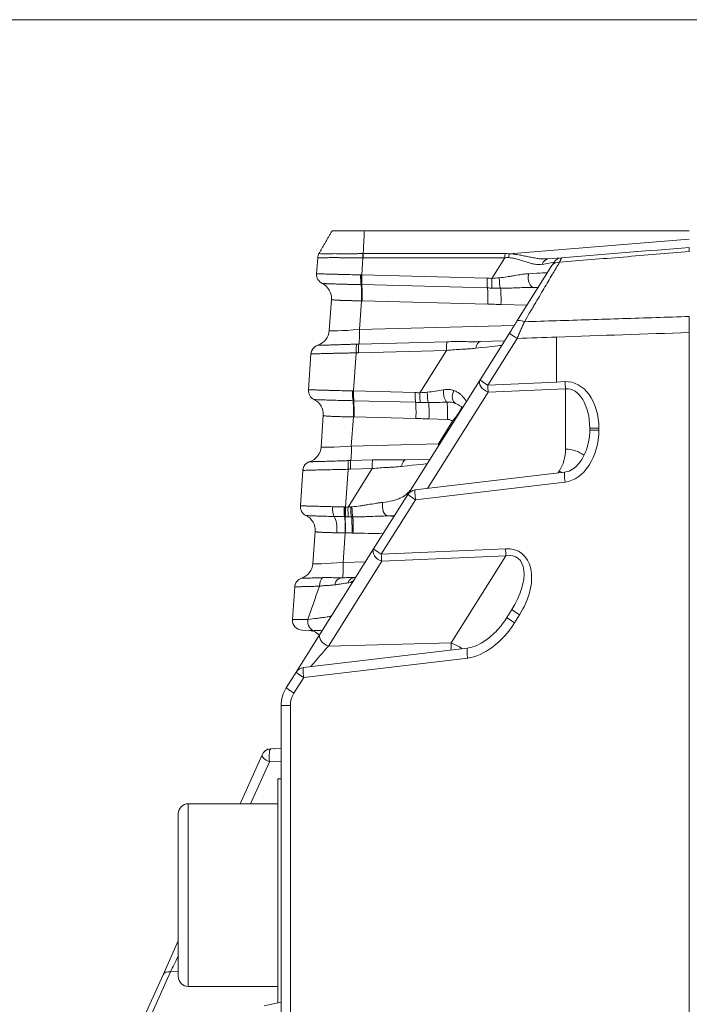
# Model space of a CAD drawing. Header units: millimetres. Extents: x 4 to 836, y 5 to 589.
# Tile 86 of 153: x 511 to 531, y 523 to 553. Entities that reach past the tile are written whole.
import ezdxf

# ---------------------------------------------------------------- set-up
doc = ezdxf.new("R2010")
doc.units = ezdxf.units.MM
doc.layers.add('1', color=7, linetype='Continuous', true_color=0xffffff)
doc.styles.add('ideas_simplex', font='simplex.shx')
doc.dimstyles.get("Standard").update_dxf_attribs({"dimtxt": 0.18, "dimasz": 0.18, "dimexe": 0.18, "dimexo": 0.0625, "dimgap": 0.09, "dimtad": 0, "dimtih": 1, "dimtoh": 1, "dimdec": 4, "dimzin": 0, "dimdsep": 46, "dimtxsty": 'Standard', "dimcen": 0.09, "dimadec": 0, "dimazin": 0, "dimtfac": 1, "dimtdec": 4, "dimtofl": 0, "dimtmove": 0, "dimatfit": 3, "dimfxl": 1, "dimtolj": 1, "dimtzin": 0, "dimarcsym": 0})

# ---------------------------------------------------------------- blocks, each defined once
blk = doc.blocks.new('_U12')
at = {"layer": '1', "color": 27, "lineweight": 13}
for p, q in [((517.077323, 503.078572), (559.595664, 528.016312)), ((559.595664, 528.016312), (561.595664, 528.016312))]:
    blk.add_line(p, q, dxfattribs=at)
at = {"layer": '1', "color": 27, "lineweight": 18}
for points in [[(527.169522, 508.997821), (529.489643, 510.971865), (530.024889, 510.059289)], [(523.546681, 506.872963), (521.226561, 504.898919), (520.691315, 505.811495)]]:
    blk.add_solid(points, dxfattribs=at)
at = {"layer": '1', "color": 87, "linetype": 'Continuous', "lineweight": 25, "char_height": 3, "attachment_point": 7, "line_spacing_factor": 1.204819, "style": 'ideas_simplex'}
for s, insert in [('\\W0.9188;M', (563.254664, 525.651312)), ('\\W1.0809;5', (566.824664, 525.651312)), ('\\W1.2776;N°8', (572.494664, 525.651312)), ('\\W0.9425;DEPTH 8mm', (558.964664, 519.651312))]:
    blk.add_mtext(s, dxfattribs=dict(at, insert=insert))

msp = doc.modelspace()

# ---------------------------------------------------------------- linework, layer by layer
at = {"layer": '1', "color": 251, "linetype": 'Continuous', "lineweight": 18}
msp.add_line((553.508, 552.791), (463.492, 552.791), dxfattribs=at)
at = {"layer": '1', "color": 143, "linetype": 'Continuous', "lineweight": 18}
for p, q in [((521.065, 546.435), (530.858, 546.435)), ((519.624, 545.142), (519.658, 545.622)), ((526.609, 545.59), (527.008, 545.622)), ((525.661, 543.71), (526.718, 545.388)), ((526.301, 544.726), (526.182, 544.729)), ((520.006, 543.432), (520.071, 544.368)), ((524.553, 541.951), (525.438, 543.357)), ((524.563, 543.099), (525.288, 543.118)), ((519.38, 541.649), (519.455, 542.727)), ((522.377, 538.497), (524.553, 541.951)), ((519.761, 539.926), (519.827, 540.874)), ((527.858, 540.438), (527.858, 540.493)), ((522.321, 539.54), (523.046, 539.559)), ((519.136, 538.155), (519.21, 539.22)), ((527.1, 539.168), (522.595, 538.635)), ((521.345, 536.859), (522.377, 538.497)), ((519.516, 536.419), (519.583, 537.381)), ((519.734, 534.302), (521.345, 536.859)), ((518.896, 534.733), (518.965, 535.714)), ((525.362, 534.793), (525.512, 535.031)), ((519.007, 533.149), (519.734, 534.302)), ((519.558, 534.403), (519.188, 534.412)), ((524.167, 533.871), (519.226, 533.287)), ((518.712, 532.68), (519.007, 533.149)), ((518.558, 492.093), (518.558, 532.147)), ((517.317, 529.185), (517.981, 530.661)), ((518.245, 530.837), (518.558, 530.848)), ((518.458, 529.185), (515.758, 529.185)), ((515.458, 528.885), (515.458, 523.985)), ((514.998, 524.039), (515.458, 525.06)), ((513.793, 521.364), (514.998, 524.039)), ((515.758, 523.685), (518.458, 523.685)), ((518.558, 523.209), (518.041, 523.107))]:
    msp.add_line(p, q, dxfattribs=at)
at = {"layer": '1', "color": 143, "linetype": 'Continuous', "lineweight": 13}
for p, q in [((525.432, 545.743), (530.858, 546.184)), ((521.03, 545.75), (525.305, 545.75)), ((521.022, 545.623), (520.986, 545.106)), ((525.301, 545.624), (521.027, 545.624)), ((524.91, 545.003), (525.301, 545.624)), ((520.986, 545.106), (524.769, 545.007)), ((524.776, 544.715), (520.993, 544.814)), ((520.978, 544.328), (520.918, 543.462)), ((524.788, 544.228), (520.996, 544.327)), ((525.967, 544.195), (525.18, 544.216)), ((520.918, 543.462), (525.582, 543.584)), ((520.899, 543.026), (523.554, 543.095)), ((525.668, 543.197), (524.782, 541.791)), ((526.858, 543.237), (526.858, 541.883)), ((519.662, 542.991), (519.662, 542.991)), ((520.822, 542.761), (520.742, 541.613)), ((523.543, 542.833), (520.888, 542.764)), ((522.741, 541.56), (523.543, 542.833)), ((524.782, 541.791), (526.858, 541.883)), ((526.858, 541.883), (527.111, 541.894)), ((520.742, 541.613), (522.6, 541.564)), ((524.799, 541.579), (522.972, 538.68)), ((527.128, 541.682), (524.799, 541.579)), ((527.128, 539.863), (527.128, 541.682)), ((522.607, 541.272), (520.749, 541.32)), ((520.734, 540.834), (520.672, 539.956)), ((522.619, 540.785), (520.752, 540.833)), ((523.571, 540.758), (523.011, 540.773)), ((523.294, 540.024), (523.722, 540.703)), ((527.858, 540.493), (528.134, 540.493)), ((527.858, 540.438), (528.134, 540.438)), ((528.134, 540.493), (528.134, 540.438)), ((520.672, 539.956), (523.294, 540.024)), ((520.654, 539.519), (521.312, 539.536)), ((519.417, 539.485), (519.417, 539.485)), ((520.577, 539.255), (520.498, 538.12)), ((520.573, 538.118), (521.301, 539.275)), ((521.301, 539.275), (520.643, 539.257)), ((526.903, 539.145), (526.935, 539.197)), ((527.111, 538.87), (522.606, 538.337)), ((522.606, 538.337), (521.574, 536.699)), ((520.49, 537.341), (520.427, 536.449)), ((521.574, 536.699), (525.316, 536.865)), ((525.333, 536.653), (521.591, 536.487)), ((523.678, 534.026), (525.333, 536.653)), ((521.591, 536.487), (519.98, 533.93)), ((520.427, 536.449), (521.098, 536.467)), ((519.171, 535.979), (519.172, 535.978)), ((525.741, 534.871), (525.592, 534.633)), ((519.98, 533.93), (523.678, 534.026)), ((524.178, 533.573), (519.237, 532.989)), ((519.237, 532.989), (518.942, 532.52)), ((518.558, 532.147), (518.834, 532.147)), ((518.834, 532.147), (518.834, 492.093)), ((518.203, 530.448), (517.634, 529.185)), ((518.558, 530.461), (518.203, 530.448)), ((515.758, 529.185), (515.758, 523.685)), ((515.22, 524.125), (514.014, 521.45)), ((515.458, 524.137), (515.22, 524.125))]:
    msp.add_line(p, q, dxfattribs=at)
at = {"layer": '1', "color": 252, "linetype": 'Continuous', "lineweight": 18}
for p in [(518.458, 523.189), (518.558, 529.935)]:
    msp.add_line(p, (518.458, 529.935), dxfattribs=at)
at = {"layer": '1', "color": 143, "linetype": 'Continuous', "lineweight": 18}
for centre, radius, start, end in [((527.032, 545.323), 0.3, 94.648, 147.7895), ((519.924, 545.122), 0.3, 176, 243.9757), ((519.507, 543.467), 0.5, 288.0243, 356), ((519.755, 542.706), 0.3, 108.0243, 176), ((519.679, 541.628), 0.3, 176, 243.9757), ((519.262, 539.96), 0.5, 288.0243, 356), ((519.509, 539.2), 0.3, 108.0243, 176), ((522.631, 538.337), 0.3, 96.7486, 147.7895), ((519.435, 538.134), 0.3, 176, 243.9757), ((519.017, 536.454), 0.5, 288.0243, 356), ((519.264, 535.693), 0.3, 108.0243, 176), ((519.196, 534.712), 0.3, 176, 268.5), ((519.358, 533.908), 0.5, 45.3189, 88.5), ((519.261, 532.989), 0.3, 96.7486, 147.7895), ((519.558, 532.147), 1, 147.7895, 180), ((518.255, 530.537), 0.3, 92, 155.7447), ((517.858, 531.232), 0.5, 299.6891, 307.6268), ((515.758, 528.885), 0.3, 90, 180), ((515.758, 523.985), 0.3, 180, 270)]:
    msp.add_arc(centre, radius, start, end, dxfattribs=at)
at = {"layer": '1', "color": 143, "linetype": 'Continuous', "lineweight": 13}
for centre, radius, start, end in [((523.565, 540.508), 0.25, 51.0736, 88.5), ((525.878, 539.863), 1.25, 327.7895, 0), ((519.534, 532.147), 0.7, 147.7895, 180)]:
    msp.add_arc(centre, radius, start, end, dxfattribs=at)
at = {"layer": '1', "color": 143, "linetype": 'Continuous', "lineweight": 18}
for centre, major_axis, ratio, start_param, end_param in [((519.957, 545.601), (-0.299, 0.021), 0.999986, 5.829402, 6.283185), ((519.924, 545.121), (-0.132, -0.27), 0.999868, 5.095789, 6.283185), ((519.573, 544.403), (-0.499, 0.035), 0.999999, 3.141593, 4.326301), ((519.755, 542.706), (0.299, -0.021), 0.999911, 2.737725, 3.141593), ((519.679, 541.628), (-0.132, -0.27), 0.999868, 5.095789, 6.283185), ((519.328, 540.909), (0.499, -0.035), 0.999999, 0, 1.184708), ((519.509, 539.199), (-0.299, 0.021), 0.999911, 5.870147, 6.283185), ((519.435, 538.134), (-0.132, -0.27), 0.999868, 5.095789, 6.283185), ((519.436, 538.134), (-0.126, -0.272), 0.998812, 5.073816, 6.262329), ((519.084, 537.415), (-0.499, 0.035), 0.999999, 3.141593, 4.326301)]:
    msp.add_ellipse(centre, major_axis=major_axis, ratio=ratio, start_param=start_param, end_param=end_param, dxfattribs=at)
at = {"layer": '1', "color": 143, "linetype": 'Continuous', "lineweight": 13}
for centre, major_axis, ratio, start_param, end_param in [((521.048, 545.599), (0.005, -0.3), 0.086118, 4.187456, 4.629835), ((525.328, 545.6), (0, -0.3), 0.087443, 4.18879, 4.631248), ((522.762, 542.109), (3.062, 3.471), 0.359101, 0.244261, 0.306784), ((525.455, 545.593), (-0.035, -0.298), 0.152544, 4.202757, 4.615345), ((522.785, 541.959), (2.94, 3.56), 0.301184, 0.224371, 0.286894), ((526.633, 545.291), (0.024, -0.299), 0.752324, 3.141593, 4.185045), ((524.79, 545.141), (1.988, 0.342), 0.002462, 6.28097, 6.886789), ((526.972, 545.228), (-0.254, 0.16), 0.81348, 5.277776, 6.283185), ((519.925, 545.121), (0.126, 0.272), 0.998812, 1.932224, 3.120736), ((526.19, 545.029), (-0.008, -0.3), 0.630219, 4.336656, 6.283185), ((524.743, 545.067), (1.839, 0.105), 0.002954, 6.28108, 7.088394), ((520.986, 545.083), (-0.005, -0.3), 0.110731, 4.631694, 5.818585), ((521.004, 545.082), (-0.007, -0.3), 0.0966, 4.632952, 5.819588), ((521.012, 545.082), (-0.008, -0.3), 0.089526, 4.633564, 5.819964), ((524.795, 544.983), (-0.008, -0.3), 0.089526, 4.633564, 5.819964), ((524.936, 544.979), (-0.009, -0.3), 0.089905, 4.634, 5.8204), ((525.187, 544.977), (0.006, -0.3), 0.186297, 4.564253, 5.830813), ((520.935, 544.368), (0.014, 0.5), 0.089599, 4.633649, 5.819655), ((520.953, 544.368), (0.013, 0.5), 0.089526, 4.633564, 5.81992), ((524.744, 544.268), (0.013, 0.5), 0.089526, 4.633564, 5.819964), ((525.137, 544.256), (0.013, 0.5), 0.089526, 4.633564, 5.837385), ((525.915, 543.55), (-0.254, 0.16), 0.394384, 5.056053, 6.283185), ((521.014, 543.506), (1.008, 0.075), 0.036781, 3.136273, 4.614339), ((520.874, 543.503), (-0.013, 0.5), 0.085301, 3.442587, 4.628986), ((525.692, 543.197), (-0.254, 0.16), 0.043295, 0, 1.502181), ((523.569, 542.809), (-0.008, 0.3), 0.085301, 0.300994, 1.487394), ((524.571, 542.799), (0.008, -0.3), 0.512573, 3.141593, 4.362434), ((519.755, 542.706), (0.299, -0.021), 0.999911, 1.953257, 2.737725), ((520.848, 542.737), (-0.013, 0.3), 0.083918, 0.296851, 1.485996), ((520.914, 542.739), (-0.008, 0.3), 0.085301, 0.300994, 1.487394), ((523.293, 542.766), (1.909, 0.217), 0.002715, 6.281012, 7.219727), ((524.806, 541.791), (0.254, -0.16), 0.654571, 3.141593, 5.074911), ((524.806, 541.791), (-0.254, 0.16), 0.043295, 0, 1.502181), ((527.084, 540.407), (0.119, 1.485), 0.702494, 4.826127, 6.370744), ((527.136, 541.894), (0.013, -0.3), 0.080955, 4.708805, 5.494834), ((519.68, 541.627), (-0.126, -0.272), 0.998812, 5.073816, 6.262329), ((520.742, 541.589), (-0.005, -0.3), 0.110731, 4.631694, 5.818585), ((520.759, 541.589), (-0.007, -0.3), 0.0966, 4.632952, 5.819588), ((520.768, 541.588), (-0.008, -0.3), 0.089526, 4.633564, 5.819964), ((523.017, 541.534), (0.006, -0.3), 0.186297, 4.564253, 5.830813), ((523.568, 541.565), (0.022, -0.299), 0.396805, 4.403501, 5.970552), ((523.932, 541.515), (-0.117, -0.276), 0.664207, 4.588622, 6.283185), ((524.806, 541.791), (0.013, -0.3), 0.080955, 4.708805, 5.494834), ((527.108, 540.407), (0.076, 1.275), 0.585237, 4.814407, 6.359024), ((520.69, 540.874), (-0.014, -0.5), 0.089599, 1.492056, 2.678063), ((520.709, 540.874), (-0.013, -0.5), 0.089526, 1.491972, 2.678327), ((522.626, 541.54), (-0.008, -0.3), 0.089526, 4.633564, 5.819964), ((522.767, 541.536), (-0.009, -0.3), 0.089905, 4.634, 5.8204), ((522.575, 540.825), (-0.013, -0.5), 0.089526, 1.491972, 2.678371), ((522.968, 540.813), (0.013, 0.5), 0.089526, 4.633564, 5.837385), ((523.528, 540.799), (0.013, 0.5), 0.089526, 4.633564, 5.995792), ((523.678, 540.743), (-0.314, -0.389), 0.118734, 1.562503, 3.141593), ((527.084, 540.352), (0.119, 1.485), 0.702494, 3.281511, 4.826127), ((520.768, 540), (1.008, 0.075), 0.036781, 3.136273, 4.614339), ((520.629, 539.996), (0.013, -0.5), 0.085301, 0.300994, 1.487394), ((523.251, 540.065), (-0.013, 0.5), 0.085301, 4.488242, 4.628986), ((527.108, 539.333), (0.75, 0), 0.707107, 0.710403, 1.544616), ((520.603, 539.231), (0.013, -0.3), 0.083918, 3.438443, 4.627588), ((520.669, 539.233), (0.008, -0.3), 0.085301, 3.442587, 4.628986), ((521.327, 539.25), (0.008, -0.3), 0.085301, 3.442587, 4.628986), ((522.329, 539.241), (0.008, -0.3), 0.512573, 3.141593, 4.362434), ((519.509, 539.199), (-0.299, 0.021), 0.999911, 5.09485, 5.870147), ((521.051, 539.207), (1.909, 0.217), 0.002715, 6.281012, 7.219727), ((526.916, 538.666), (0.635, -0.4), 0.654571, 1.793605, 1.933318), ((527.136, 538.87), (-0.035, 0.298), 0.080476, 0.006404, 1.561274), ((522.631, 538.337), (-0.035, 0.298), 0.080476, 6.283176, 7.844459), ((522.631, 538.337), (-0.254, 0.16), 0.043295, 0, 1.502181), ((520.21, 538.101), (-0.007, -0.3), 0.35166, 4.625169, 5.811652), ((520.488, 538.097), (0.004, 0.3), 0.118205, 1.489377, 2.676326), ((520.496, 538.096), (0.004, 0.3), 0.11168, 1.48978, 2.676723), ((520.524, 538.096), (-0.008, -0.3), 0.089493, 4.633527, 5.819927), ((520.599, 538.094), (0.008, 0.3), 0.089545, 1.491994, 2.678393), ((520.696, 538.092), (0.002, 0.3), 0.127641, 1.465731, 2.678802), ((520.734, 538.092), (-0.001, 0.3), 0.142144, 1.454945, 2.680127), ((521.78, 538.15), (-0.006, 0.3), 0.580697, 1.187611, 3.062749), ((520.066, 537.391), (0.013, 0.5), 0.343506, 4.626959, 5.813292), ((520.436, 537.382), (0.012, 0.5), 0.095877, 4.633171, 5.819131), ((520.446, 537.382), (0.013, 0.5), 0.089454, 4.633482, 5.819447), ((520.647, 537.377), (0.012, 0.5), 0.089417, 4.63344, 5.822484), ((520.686, 537.376), (0.012, 0.5), 0.089278, 4.633282, 5.824793), ((522.514, 540.826), (44.417, -0.925), 0.067314, 4.697071, 4.701469), ((522.558, 540.786), (44.413, -0.884), 0.078542, 4.67278, 4.69311), ((521.599, 536.699), (0.254, -0.16), 0.654571, 3.141593, 5.074911), ((521.599, 536.699), (-0.254, 0.16), 0.043295, 0, 1.502181), ((524.806, 535.357), (0.976, 1.383), 0.619087, 4.796741, 6.730059), ((525.341, 536.865), (0.013, -0.3), 0.080955, 4.708805, 5.494834), ((521.599, 536.699), (0.013, -0.3), 0.080955, 4.708805, 5.494834), ((524.831, 535.357), (0.846, 1.233), 0.500283, 4.790842, 6.72416), ((520.523, 536.493), (1.008, 0.075), 0.036781, 3.136273, 4.614339), ((520.384, 536.49), (-0.013, 0.5), 0.085301, 3.141593, 4.628986), ((519.264, 535.693), (-0.299, 0.021), 0.999911, 5.09485, 6.283185), ((519.859, 535.705), (0.01, -0.3), 0.500098, 3.407744, 4.59483), ((520.374, 535.689), (0.008, -0.3), 0.699306, 3.141593, 4.402215), ((520.806, 535.701), (0.008, -0.3), 0.901843, 3.141593, 4.223593), ((520.671, 538.603), (1.886, 5.475), 0.005038, 3.929306, 4.162849), ((525.616, 534.633), (-0.254, 0.16), 0.043295, 0, 1.502181), ((525.766, 534.871), (-0.254, 0.16), 0.043295, 0, 1.502181), ((520.396, 534.681), (1.5, -0.052), 0.015001, 2.334566, 3.141069), ((519.565, 534.703), (0.008, 0.3), 0.691468, 1.486351, 3.141593), ((524.654, 535.115), (1.002, 1.427), 0.600947, 3.634959, 4.795406), ((519.988, 534.142), (0.254, -0.16), 0.654571, 3.141593, 5.074911), ((519.467, 533.316), (0.745, 0.87), 0.012265, 0.798124, 1.585151), ((523.613, 533.425), (0.045, 0.851), 0.055309, 5.189174, 5.500489), ((523.659, 533.496), (0.635, -0.4), 0.654571, 1.431501, 1.933318), ((524.202, 533.573), (-0.035, 0.298), 0.080476, 0.004007, 1.561274), ((519.261, 532.989), (-0.035, 0.298), 0.080476, 6.283176, 7.844459), ((519.261, 532.989), (-0.254, 0.16), 0.043295, 0, 1.502181), ((518.966, 532.52), (-0.254, 0.16), 0.043295, 0, 1.502181), ((518.255, 530.537), (0.274, -0.123), 0.341561, 3.141593, 4.675716), ((518.255, 530.537), (-0.01, 0.3), 0.192128, 0, 1.864915), ((516.019, 525.574), (1.076, 2.055), 0.021876, 2.076261, 2.364715), ((515.272, 523.916), (0.274, -0.123), 0.629086, 2.031288, 3.141593)]:
    msp.add_ellipse(centre, major_axis=major_axis, ratio=ratio, start_param=start_param, end_param=end_param, dxfattribs=at)
at = {"layer": '1', "color": 143, "linetype": 'Continuous', "lineweight": 18}
for points, degree in [([(519.697, 545.751), (520.092, 546.435)], 1), ([(527.008, 545.622), (528.291, 545.727), (529.575, 545.831), (530.858, 545.935)], 3), ([(519.793, 544.852), (519.792, 544.852), (519.792, 544.852), (519.792, 544.852)], 3), ([(530.858, 543.373), (530.858, 513.241)], 1), ([(519.548, 541.358), (519.548, 541.358), (519.548, 541.358), (519.548, 541.358)], 3), ([(519.136, 538.156), (519.136, 538.156), (519.137, 538.156), (519.137, 538.156)], 3), ([(519.796, 534.397), (519.722, 534.398), (519.642, 534.401), (519.558, 534.403)], 3)]:
    msp.add_open_spline(points, degree=degree, dxfattribs=at)
for points, knots in [([(520.092, 546.435), (520.092, 546.435), (520.092, 546.435), (520.103, 546.435), (520.228, 546.435), (520.605, 546.435), (520.831, 546.435), (521.065, 546.435)], [0, 0, 0, 0, 0.02412, 0.02412, 0.555511, 0.555511, 1, 1, 1, 1]), ([(521.027, 545.623), (521.027, 545.645), (521.027, 545.667), (521.028, 545.71), (521.029, 545.73), (521.029, 545.749)], [0, 0, 0, 0, 0.5, 0.5, 1, 1, 1, 1]), ([(530.858, 545.935), (530.858, 545.935), (530.858, 545.93), (530.858, 545.914), (530.858, 545.899), (530.858, 545.893), (530.858, 545.88), (530.858, 545.873), (530.858, 545.849), (530.858, 545.831), (530.858, 545.811)], [0, 0, 0, 0, 0.25, 0.5, 0.5, 0.625, 0.625, 0.75, 0.75, 1, 1, 1, 1]), ([(526.718, 545.388), (526.727, 545.403), (526.736, 545.416), (526.751, 545.44), (526.757, 545.45), (526.768, 545.467), (526.775, 545.479), (526.778, 545.483), (526.778, 545.483)], [0, 0, 0, 0, 0.250478, 0.250478, 0.500957, 0.500957, 0.751435, 1, 1, 1, 1]), ([(525.438, 543.357), (525.477, 543.417), (525.514, 543.477), (525.57, 543.566), (525.589, 543.595), (525.616, 543.639), (525.625, 543.653), (525.643, 543.682), (525.652, 543.696), (525.661, 543.71)], [0, 0, 0, 0, 0.5, 0.5, 0.75, 0.75, 0.875, 0.875, 1, 1, 1, 1]), ([(530.858, 543.855), (530.858, 543.818), (530.858, 543.742), (530.858, 543.663), (530.858, 543.602), (530.858, 543.582), (530.858, 543.541), (530.858, 543.52), (530.858, 543.457), (530.858, 543.415), (530.858, 543.373)], [0, 0, 0, 0, 0.25, 0.5, 0.5, 0.625, 0.625, 0.75, 0.75, 1, 1, 1, 1]), ([(523.554, 543.095), (523.641, 543.097), (523.727, 543.099), (523.898, 543.1), (523.983, 543.1), (524.151, 543.098), (524.235, 543.097), (524.401, 543.097), (524.483, 543.097), (524.563, 543.099)], [0, 0, 0, 0, 0.25, 0.25, 0.5, 0.5, 0.75, 0.75, 1, 1, 1, 1]), ([(523.814, 541.239), (523.777, 541.255), (523.736, 541.266), (523.681, 541.274), (523.67, 541.275), (523.647, 541.277), (523.635, 541.278), (523.6, 541.279), (523.577, 541.279), (523.553, 541.278)], [0, 0, 0, 0, 0.5, 0.5, 0.625, 0.625, 0.75, 0.75, 1, 1, 1, 1]), ([(524.035, 541.095), (524.035, 541.095), (524.035, 541.095), (524.027, 541.103), (524.018, 541.111), (523.999, 541.127), (523.989, 541.135), (523.958, 541.159), (523.934, 541.176), (523.879, 541.208), (523.849, 541.224), (523.814, 541.239)], [0, 0, 0, 0, 0.005263, 0.005263, 0.171052, 0.171052, 0.336842, 0.336842, 0.668421, 0.668421, 1, 1, 1, 1]), ([(527.858, 540.438), (527.858, 540.37), (527.847, 540.169), (527.775, 539.848), (527.615, 539.523), (527.413, 539.295), (527.229, 539.192), (527.127, 539.172), (527.1, 539.168)], [0, 0, 0, 0, 0.126139, 0.381508, 0.612326, 0.801847, 0.949522, 1, 1, 1, 1]), ([(521.312, 539.536), (521.399, 539.539), (521.485, 539.54), (521.656, 539.541), (521.741, 539.541), (521.909, 539.54), (521.993, 539.539), (522.159, 539.538), (522.241, 539.538), (522.321, 539.54)], [0, 0, 0, 0, 0.25, 0.25, 0.5, 0.5, 0.75, 0.75, 1, 1, 1, 1]), ([(519.81, 535.993), (519.856, 535.994), (519.902, 535.995), (519.996, 535.995), (520.042, 535.994), (520.136, 535.992), (520.182, 535.99), (520.275, 535.988), (520.321, 535.988), (520.366, 535.989)], [0, 0, 0, 0, 0.25, 0.25, 0.5, 0.5, 0.75, 0.75, 1, 1, 1, 1]), ([(520.366, 535.989), (520.41, 535.99), (520.452, 535.991), (520.512, 535.993), (520.532, 535.994), (520.571, 535.995), (520.59, 535.995), (520.681, 535.997), (520.745, 535.999), (520.798, 536.001)], [0, 0, 0, 0, 0.25, 0.25, 0.375, 0.375, 0.5, 0.5, 1, 1, 1, 1]), ([(525.362, 534.793), (525.318, 534.724), (525.179, 534.525), (524.915, 534.24), (524.585, 534.005), (524.329, 533.898), (524.199, 533.875), (524.167, 533.871)], [0, 0, 0, 0, 0.15847, 0.469683, 0.743515, 0.938481, 1, 1, 1, 1]), ([(518.338, 530.84), (518.342, 530.841), (518.345, 530.841), (518.351, 530.841), (518.354, 530.841), (518.357, 530.841), (518.358, 530.841), (518.358, 530.841)], [0, 0, 0, 0, 0.304401, 0.304401, 0.6522, 0.6522, 1, 1, 1, 1])]:
    msp.add_open_spline(points, degree=3, knots=knots, dxfattribs=at)
at = {"layer": '1', "color": 143, "linetype": 'Continuous', "lineweight": 13}
for points, degree in [([(521.065, 546.435), (521.03, 545.75)], 1), ([(521.024, 545.749), (521.026, 545.749), (521.028, 545.749), (521.03, 545.749)], 3), ([(521.027, 545.623), (521.025, 545.623), (521.024, 545.623), (521.022, 545.623)], 3), ([(519.624, 545.142), (519.624, 545.143), (519.624, 545.143), (519.624, 545.143)], 3), ([(519.624, 545.143), (519.625, 545.143), (519.625, 545.143), (519.626, 545.143)], 3), ([(520.953, 545.107), (520.961, 545.107), (520.968, 545.107), (520.975, 545.107)], 3), ([(520.975, 545.107), (520.979, 545.107), (520.983, 545.106), (520.986, 545.106)], 3), ([(524.769, 545.007), (524.816, 545.006), (524.863, 545.005), (524.91, 545.003)], 3), ([(524.91, 545.003), (524.984, 545.007), (525.058, 545.012), (525.13, 545.02)], 3), ([(520.985, 544.814), (520.979, 544.814), (520.973, 544.814), (520.967, 544.815)], 3), ([(520.993, 544.814), (520.99, 544.814), (520.987, 544.814), (520.985, 544.814)], 3), ([(524.916, 544.711), (524.869, 544.712), (524.823, 544.714), (524.776, 544.715)], 3), ([(525.168, 544.707), (525.084, 544.707), (525, 544.708), (524.916, 544.711)], 3), ([(520.996, 544.327), (520.99, 544.327), (520.984, 544.327), (520.978, 544.328)], 3), ([(525.18, 544.216), (525.115, 544.218), (524.984, 544.222), (524.853, 544.226), (524.788, 544.228)], 3), ([(530.858, 543.373), (529.525, 543.328), (528.191, 543.283), (526.858, 543.237)], 3), ([(526.858, 543.237), (526.461, 543.224), (526.065, 543.21), (525.668, 543.197)], 3), ([(520.888, 542.764), (520.866, 542.763), (520.844, 542.762), (520.822, 542.761)], 3), ([(520.829, 543.023), (520.852, 543.024), (520.876, 543.025), (520.899, 543.026)], 3), ([(519.38, 541.649), (519.38, 541.649), (519.38, 541.649), (519.38, 541.649)], 3), ([(519.38, 541.649), (519.38, 541.649), (519.381, 541.649), (519.382, 541.649)], 3), ([(520.709, 541.614), (520.716, 541.613), (520.724, 541.613), (520.731, 541.613)], 3), ([(520.731, 541.613), (520.735, 541.613), (520.738, 541.613), (520.742, 541.613)], 3), ([(522.741, 541.56), (522.815, 541.564), (522.888, 541.569), (522.961, 541.577)], 3), ([(520.74, 541.321), (520.734, 541.321), (520.728, 541.321), (520.722, 541.321)], 3), ([(520.749, 541.32), (520.746, 541.32), (520.743, 541.321), (520.74, 541.321)], 3), ([(522.6, 541.564), (522.647, 541.563), (522.694, 541.561), (522.741, 541.56)], 3), ([(522.747, 541.268), (522.7, 541.269), (522.654, 541.271), (522.607, 541.272)], 3), ([(522.999, 541.264), (522.915, 541.264), (522.831, 541.265), (522.747, 541.268)], 3), ([(520.752, 540.833), (520.746, 540.834), (520.74, 540.834), (520.734, 540.834)], 3), ([(523.011, 540.773), (522.946, 540.774), (522.815, 540.779), (522.684, 540.783), (522.619, 540.785)], 3), ([(520.584, 539.517), (520.607, 539.518), (520.631, 539.519), (520.654, 539.519)], 3), ([(520.643, 539.257), (520.621, 539.257), (520.599, 539.256), (520.577, 539.255)], 3), ([(519.136, 538.155), (519.136, 538.155), (519.136, 538.155), (519.136, 538.156)], 3), ([(520.463, 538.121), (520.475, 538.121), (520.486, 538.121), (520.498, 538.12)], 3), ([(520.498, 538.12), (520.523, 538.12), (520.548, 538.119), (520.573, 538.118)], 3), ([(520.573, 538.118), (520.601, 538.12), (520.63, 538.122), (520.658, 538.124)], 3), ([(520.658, 538.124), (520.67, 538.125), (520.681, 538.126), (520.692, 538.127)], 3), ([(520.469, 537.829), (520.415, 537.83), (520.309, 537.831), (520.206, 537.833), (520.156, 537.835)], 3), ([(520.477, 537.829), (520.474, 537.829), (520.472, 537.829), (520.469, 537.829)], 3), ([(520.505, 537.828), (520.496, 537.828), (520.487, 537.828), (520.477, 537.829)], 3), ([(520.58, 537.826), (520.555, 537.827), (520.53, 537.827), (520.505, 537.828)], 3), ([(520.678, 537.824), (520.645, 537.824), (520.612, 537.825), (520.58, 537.826)], 3), ([(520.716, 537.824), (520.703, 537.824), (520.691, 537.824), (520.678, 537.824)], 3), ([(521.985, 537.863), (521.918, 537.857), (521.847, 537.853), (521.772, 537.851)], 3), ([(520.483, 537.341), (520.441, 537.342), (520.357, 537.342), (520.276, 537.343), (520.236, 537.344)], 3), ([(520.49, 537.341), (520.487, 537.341), (520.485, 537.341), (520.483, 537.341)], 3), ([(520.69, 537.336), (520.623, 537.338), (520.557, 537.34), (520.49, 537.341)], 3), ([(520.73, 537.335), (520.717, 537.336), (520.703, 537.336), (520.69, 537.336)], 3)]:
    msp.add_open_spline(points, degree=degree, dxfattribs=at)
for points, knots in [([(519.697, 545.751), (519.697, 545.751), (519.698, 545.751), (519.7, 545.751), (519.702, 545.751), (519.708, 545.75), (519.714, 545.749), (519.739, 545.747), (519.763, 545.746), (519.812, 545.745), (519.83, 545.745), (519.87, 545.745), (519.892, 545.745), (519.963, 545.745), (520.017, 545.746), (520.109, 545.747), (520.141, 545.747), (520.207, 545.747), (520.276, 545.747), (520.35, 545.746), (520.408, 545.745), (520.427, 545.745), (520.467, 545.745), (520.487, 545.745), (520.588, 545.745), (520.672, 545.745), (520.801, 545.746), (520.845, 545.747), (520.911, 545.747), (520.934, 545.748), (520.979, 545.748), (521.001, 545.749), (521.024, 545.749)], [0, 0, 0, 0, 0.03125, 0.03125, 0.0625, 0.0625, 0.125, 0.125, 0.25, 0.25, 0.3125, 0.3125, 0.375, 0.375, 0.5, 0.5, 0.5625, 0.5625, 0.625, 0.6875, 0.6875, 0.71875, 0.71875, 0.75, 0.75, 0.875, 0.875, 0.9375, 0.9375, 0.96875, 0.96875, 1, 1, 1, 1]), ([(525.432, 545.743), (525.486, 545.74), (525.539, 545.736), (525.645, 545.723), (525.697, 545.714), (525.775, 545.7), (525.8, 545.695), (525.851, 545.685), (525.877, 545.68), (525.952, 545.664), (526.002, 545.654), (526.1, 545.634), (526.148, 545.625), (526.22, 545.613), (526.244, 545.609), (526.291, 545.602), (526.315, 545.599), (526.431, 545.586), (526.521, 545.583), (526.609, 545.59)], [0, 0, 0, 0, 0.125, 0.125, 0.25, 0.25, 0.3125, 0.3125, 0.375, 0.375, 0.5, 0.5, 0.625, 0.625, 0.6875, 0.6875, 0.75, 0.75, 1, 1, 1, 1]), ([(530.858, 545.811), (530.194, 545.756), (529.53, 545.701), (528.864, 545.646), (528.862, 545.646), (528.222, 545.593), (527.584, 545.541), (526.946, 545.488)], [0, 0, 0, 0, 0.509199, 0.509199, 0.510675, 0.510675, 1, 1, 1, 1]), ([(521.022, 545.623), (520.999, 545.623), (520.976, 545.623), (520.93, 545.623), (520.907, 545.623), (520.838, 545.623), (520.793, 545.623), (520.66, 545.623), (520.574, 545.624), (520.47, 545.625), (520.45, 545.625), (520.409, 545.625), (520.349, 545.626), (520.254, 545.627), (520.183, 545.628), (520.115, 545.628), (520.082, 545.628), (519.987, 545.627), (519.932, 545.626), (519.859, 545.624), (519.836, 545.624), (519.795, 545.623), (519.776, 545.623), (519.726, 545.623), (519.701, 545.623), (519.675, 545.623), (519.669, 545.623), (519.662, 545.623), (519.661, 545.623), (519.658, 545.623), (519.658, 545.623), (519.658, 545.622)], [0, 0, 0, 0, 0.03125, 0.03125, 0.0625, 0.0625, 0.125, 0.125, 0.25, 0.25, 0.28125, 0.28125, 0.3125, 0.375, 0.4375, 0.4375, 0.5, 0.5, 0.625, 0.625, 0.6875, 0.6875, 0.75, 0.75, 0.875, 0.875, 0.9375, 0.9375, 0.96875, 0.96875, 1, 1, 1, 1]), ([(526.426, 545.426), (526.356, 545.414), (526.284, 545.415), (526.189, 545.429), (526.17, 545.433), (526.131, 545.441), (526.111, 545.446), (526.051, 545.461), (526.01, 545.473), (525.927, 545.5), (525.885, 545.514), (525.819, 545.536), (525.797, 545.544), (525.752, 545.558), (525.729, 545.566), (525.659, 545.586), (525.612, 545.599), (525.514, 545.618), (525.464, 545.625), (525.413, 545.627)], [0, 0, 0, 0, 0.25, 0.25, 0.3125, 0.3125, 0.375, 0.375, 0.5, 0.5, 0.625, 0.625, 0.6875, 0.6875, 0.75, 0.75, 0.875, 0.875, 1, 1, 1, 1]), ([(526.946, 545.488), (526.913, 545.432), (526.878, 545.373), (526.823, 545.281), (526.804, 545.249), (526.766, 545.185), (526.747, 545.152), (526.648, 544.984), (526.564, 544.841), (526.386, 544.54), (526.292, 544.382), (526.17, 544.175), (526.145, 544.133), (526.095, 544.048), (526.07, 544.005), (525.993, 543.875), (525.941, 543.787), (525.889, 543.698)], [0, 0, 0, 0, 0.125, 0.125, 0.1875, 0.1875, 0.25, 0.25, 0.5, 0.5, 0.75, 0.75, 0.8125, 0.8125, 0.875, 0.875, 1, 1, 1, 1]), ([(527.008, 545.622), (527.007, 545.622), (527.004, 545.616), (526.996, 545.599), (526.988, 545.582), (526.985, 545.575), (526.978, 545.561), (526.975, 545.554), (526.964, 545.529), (526.955, 545.509), (526.946, 545.488)], [0, 0, 0, 0, 0.25, 0.5, 0.5, 0.625, 0.625, 0.75, 0.75, 1, 1, 1, 1]), ([(519.626, 545.143), (519.63, 545.143), (519.642, 545.142), (519.671, 545.141), (519.682, 545.141), (519.702, 545.14), (519.709, 545.14), (519.725, 545.14), (519.733, 545.14), (519.776, 545.138), (519.817, 545.137), (519.888, 545.135), (519.914, 545.134), (519.955, 545.133), (519.969, 545.133), (519.997, 545.132), (520.012, 545.132), (520.088, 545.13), (520.153, 545.128), (520.259, 545.125), (520.295, 545.124), (520.37, 545.122), (520.409, 545.121), (520.527, 545.118), (520.609, 545.116), (520.735, 545.113), (520.778, 545.112), (520.843, 545.11), (520.865, 545.109), (520.909, 545.108), (520.931, 545.108), (520.953, 545.107)], [0, 0, 0, 0, 0.125, 0.125, 0.1875, 0.1875, 0.21875, 0.21875, 0.25, 0.25, 0.375, 0.375, 0.4375, 0.4375, 0.46875, 0.46875, 0.5, 0.5, 0.625, 0.625, 0.6875, 0.6875, 0.75, 0.75, 0.875, 0.875, 0.9375, 0.9375, 0.96875, 0.96875, 1, 1, 1, 1]), ([(525.13, 545.02), (525.21, 545.029), (525.289, 545.039), (525.405, 545.057), (525.443, 545.062), (525.52, 545.075), (525.558, 545.081), (525.67, 545.099), (525.743, 545.111), (525.849, 545.127), (525.883, 545.131), (525.951, 545.139), (525.985, 545.142), (526.017, 545.144)], [0, 0, 0, 0, 0.25, 0.25, 0.375, 0.375, 0.5, 0.5, 0.75, 0.75, 0.875, 0.875, 1, 1, 1, 1]), ([(520.967, 544.815), (520.888, 544.816), (520.811, 544.818), (520.698, 544.821), (520.66, 544.821), (520.605, 544.823), (520.587, 544.823), (520.551, 544.824), (520.533, 544.825), (520.445, 544.827), (520.378, 544.829), (520.284, 544.831), (520.253, 544.832), (520.195, 544.834), (520.166, 544.835), (520.086, 544.837), (520.038, 544.839), (519.975, 544.841), (519.956, 544.842), (519.929, 544.843), (519.92, 544.843), (519.903, 544.844), (519.896, 544.844), (519.859, 544.846), (519.836, 544.847), (519.812, 544.849), (519.806, 544.85), (519.796, 544.851), (519.794, 544.851), (519.793, 544.852)], [0, 0, 0, 0, 0.125, 0.125, 0.1875, 0.1875, 0.21875, 0.21875, 0.25, 0.25, 0.375, 0.375, 0.4375, 0.4375, 0.5, 0.5, 0.625, 0.625, 0.6875, 0.6875, 0.71875, 0.71875, 0.75, 0.75, 0.875, 0.875, 0.9375, 0.9375, 1, 1, 1, 1]), ([(526.182, 544.729), (526.143, 544.73), (526.103, 544.73), (526.022, 544.73), (525.981, 544.729), (525.857, 544.726), (525.773, 544.723), (525.603, 544.716), (525.516, 544.713), (525.343, 544.709), (525.256, 544.707), (525.168, 544.707)], [0, 0, 0, 0, 0.125, 0.125, 0.25, 0.25, 0.5, 0.5, 0.75, 0.75, 1, 1, 1, 1]), ([(520.978, 544.328), (520.916, 544.328), (520.856, 544.329), (520.767, 544.33), (520.738, 544.331), (520.695, 544.332), (520.68, 544.332), (520.652, 544.333), (520.638, 544.333), (520.568, 544.335), (520.516, 544.336), (520.443, 544.338), (520.419, 544.339), (520.385, 544.34), (520.373, 544.341), (520.352, 544.342), (520.341, 544.342), (520.289, 544.344), (520.252, 544.346), (520.212, 544.349), (520.204, 544.349), (520.189, 544.35), (520.182, 544.351), (520.161, 544.353), (520.149, 544.354), (520.116, 544.357), (520.099, 544.359), (520.082, 544.362), (520.078, 544.363), (520.073, 544.366), (520.071, 544.367), (520.071, 544.368)], [0, 0, 0, 0, 0.125, 0.125, 0.1875, 0.1875, 0.21875, 0.21875, 0.25, 0.25, 0.375, 0.375, 0.4375, 0.4375, 0.46875, 0.46875, 0.5, 0.5, 0.625, 0.625, 0.65625, 0.65625, 0.6875, 0.6875, 0.75, 0.75, 0.875, 0.875, 0.9375, 0.9375, 1, 1, 1, 1]), ([(525.889, 543.698), (525.88, 543.679), (525.871, 543.659), (525.853, 543.619), (525.844, 543.598), (525.817, 543.537), (525.798, 543.495), (525.761, 543.411), (525.724, 543.327), (525.687, 543.24), (525.668, 543.197)], [0, 0, 0, 0, 0.125, 0.125, 0.25, 0.25, 0.5, 0.5, 0.75, 1, 1, 1, 1]), ([(525.889, 543.698), (526.21, 543.708), (526.531, 543.718), (527.516, 543.749), (528.18, 543.77), (529.515, 543.813), (530.187, 543.834), (530.858, 543.855)], [0, 0, 0, 0, 0.193849, 0.193849, 0.594745, 0.594745, 1, 1, 1, 1]), ([(520.822, 542.761), (520.799, 542.761), (520.776, 542.76), (520.73, 542.759), (520.707, 542.759), (520.638, 542.757), (520.593, 542.756), (520.46, 542.754), (520.374, 542.752), (520.27, 542.749), (520.249, 542.749), (520.208, 542.748), (520.148, 542.747), (520.053, 542.744), (519.982, 542.743), (519.913, 542.741), (519.88, 542.74), (519.786, 542.738), (519.73, 542.736), (519.657, 542.734), (519.634, 542.734), (519.603, 542.733), (519.593, 542.732), (519.575, 542.732), (519.566, 542.732), (519.524, 542.73), (519.498, 542.729), (519.473, 542.728), (519.466, 542.728), (519.46, 542.727), (519.458, 542.727), (519.456, 542.727), (519.455, 542.727), (519.455, 542.727)], [0, 0, 0, 0, 0.03125, 0.03125, 0.0625, 0.0625, 0.125, 0.125, 0.25, 0.25, 0.28125, 0.28125, 0.3125, 0.375, 0.4375, 0.4375, 0.5, 0.5, 0.625, 0.625, 0.6875, 0.6875, 0.71875, 0.71875, 0.75, 0.75, 0.875, 0.875, 0.9375, 0.9375, 0.96875, 0.96875, 1, 1, 1, 1]), ([(519.662, 542.991), (519.663, 542.991), (519.664, 542.991), (519.666, 542.991), (519.668, 542.991), (519.674, 542.99), (519.68, 542.99), (519.703, 542.99), (519.726, 542.99), (519.762, 542.991), (519.77, 542.991), (519.786, 542.992), (519.812, 542.992), (519.841, 542.993), (519.903, 542.994), (519.95, 542.995), (520.058, 542.998), (520.116, 543), (520.209, 543.003), (520.242, 543.004), (520.292, 543.005), (520.309, 543.006), (520.343, 543.007), (520.361, 543.008), (520.449, 543.01), (520.522, 543.013), (520.634, 543.017), (520.673, 543.018), (520.731, 543.02), (520.75, 543.021), (520.789, 543.022), (520.809, 543.023), (520.829, 543.023)], [0, 0, 0, 0, 0.03125, 0.03125, 0.0625, 0.0625, 0.125, 0.125, 0.25, 0.25, 0.28125, 0.28125, 0.3125, 0.375, 0.375, 0.5, 0.5, 0.625, 0.625, 0.6875, 0.6875, 0.71875, 0.71875, 0.75, 0.75, 0.875, 0.875, 0.9375, 0.9375, 0.96875, 0.96875, 1, 1, 1, 1]), ([(524.424, 542.898), (524.356, 542.891), (524.287, 542.886), (524.179, 542.879), (524.143, 542.877), (524.071, 542.874), (524.034, 542.872), (523.923, 542.866), (523.848, 542.861), (523.697, 542.849), (523.62, 542.842), (523.543, 542.833)], [0, 0, 0, 0, 0.25, 0.25, 0.375, 0.375, 0.5, 0.5, 0.75, 0.75, 1, 1, 1, 1]), ([(519.382, 541.649), (519.386, 541.649), (519.397, 541.649), (519.426, 541.648), (519.438, 541.647), (519.458, 541.647), (519.465, 541.647), (519.48, 541.646), (519.489, 541.646), (519.532, 541.645), (519.573, 541.644), (519.644, 541.642), (519.67, 541.641), (519.71, 541.64), (519.724, 541.639), (519.753, 541.639), (519.768, 541.638), (519.843, 541.636), (519.909, 541.634), (520.014, 541.632), (520.051, 541.631), (520.126, 541.629), (520.165, 541.628), (520.283, 541.625), (520.365, 541.622), (520.491, 541.619), (520.534, 541.618), (520.599, 541.616), (520.621, 541.616), (520.665, 541.615), (520.687, 541.614), (520.709, 541.614)], [0, 0, 0, 0, 0.125, 0.125, 0.1875, 0.1875, 0.21875, 0.21875, 0.25, 0.25, 0.375, 0.375, 0.4375, 0.4375, 0.46875, 0.46875, 0.5, 0.5, 0.625, 0.625, 0.6875, 0.6875, 0.75, 0.75, 0.875, 0.875, 0.9375, 0.9375, 0.96875, 0.96875, 1, 1, 1, 1]), ([(522.961, 541.577), (523.045, 541.586), (523.128, 541.597), (523.29, 541.621), (523.37, 541.635), (523.448, 541.647)], [0, 0, 0, 0, 0.5, 0.5, 1, 1, 1, 1]), ([(523.448, 541.647), (523.477, 541.652), (523.506, 541.655), (523.548, 541.658), (523.562, 541.658), (523.59, 541.658), (523.604, 541.658), (523.644, 541.655), (523.669, 541.652), (523.718, 541.642), (523.742, 541.635), (523.764, 541.627)], [0, 0, 0, 0, 0.25, 0.25, 0.375, 0.375, 0.5, 0.5, 0.75, 0.75, 1, 1, 1, 1]), ([(523.764, 541.627), (523.801, 541.612), (523.835, 541.595), (523.895, 541.56), (523.922, 541.542), (523.958, 541.513), (523.97, 541.504), (523.991, 541.485), (524.001, 541.475), (524.03, 541.447), (524.046, 541.428), (524.074, 541.394), (524.086, 541.378), (524.106, 541.35), (524.114, 541.337), (524.124, 541.322), (524.126, 541.317), (524.131, 541.309), (524.133, 541.306), (524.138, 541.297), (524.139, 541.294), (524.139, 541.294)], [0, 0, 0, 0, 0.125, 0.125, 0.25, 0.25, 0.3125, 0.3125, 0.375, 0.375, 0.5, 0.5, 0.625, 0.625, 0.75, 0.75, 0.8125, 0.8125, 0.875, 0.875, 1, 1, 1, 1]), ([(520.722, 541.321), (520.643, 541.323), (520.566, 541.324), (520.453, 541.327), (520.416, 541.328), (520.361, 541.329), (520.343, 541.33), (520.307, 541.331), (520.289, 541.331), (520.2, 541.333), (520.134, 541.335), (520.039, 541.338), (520.009, 541.339), (519.951, 541.34), (519.922, 541.341), (519.842, 541.344), (519.794, 541.345), (519.731, 541.348), (519.712, 541.348), (519.684, 541.349), (519.676, 541.35), (519.659, 541.351), (519.651, 541.351), (519.614, 541.353), (519.592, 541.354), (519.568, 541.356), (519.561, 541.356), (519.552, 541.357), (519.549, 541.358), (519.548, 541.358)], [0, 0, 0, 0, 0.125, 0.125, 0.1875, 0.1875, 0.21875, 0.21875, 0.25, 0.25, 0.375, 0.375, 0.4375, 0.4375, 0.5, 0.5, 0.625, 0.625, 0.6875, 0.6875, 0.71875, 0.71875, 0.75, 0.75, 0.875, 0.875, 0.9375, 0.9375, 1, 1, 1, 1]), ([(523.553, 541.278), (523.462, 541.274), (523.37, 541.271), (523.186, 541.266), (523.093, 541.264), (522.999, 541.264)], [0, 0, 0, 0, 0.5, 0.5, 1, 1, 1, 1]), ([(520.734, 540.834), (520.672, 540.835), (520.611, 540.835), (520.523, 540.837), (520.494, 540.837), (520.45, 540.838), (520.436, 540.838), (520.408, 540.839), (520.394, 540.839), (520.324, 540.841), (520.272, 540.842), (520.198, 540.845), (520.175, 540.846), (520.14, 540.847), (520.129, 540.847), (520.107, 540.848), (520.097, 540.849), (520.045, 540.851), (520.008, 540.853), (519.968, 540.855), (519.96, 540.856), (519.945, 540.857), (519.938, 540.857), (519.917, 540.859), (519.905, 540.86), (519.872, 540.863), (519.855, 540.865), (519.838, 540.869), (519.834, 540.87), (519.828, 540.872), (519.827, 540.873), (519.827, 540.874)], [0, 0, 0, 0, 0.125, 0.125, 0.1875, 0.1875, 0.21875, 0.21875, 0.25, 0.25, 0.375, 0.375, 0.4375, 0.4375, 0.46875, 0.46875, 0.5, 0.5, 0.625, 0.625, 0.65625, 0.65625, 0.6875, 0.6875, 0.75, 0.75, 0.875, 0.875, 0.9375, 0.9375, 1, 1, 1, 1]), ([(519.417, 539.485), (519.418, 539.485), (519.418, 539.485), (519.421, 539.484), (519.423, 539.484), (519.429, 539.484), (519.435, 539.484), (519.458, 539.484), (519.48, 539.484), (519.517, 539.485), (519.525, 539.485), (519.541, 539.485), (519.566, 539.486), (519.595, 539.486), (519.658, 539.488), (519.705, 539.489), (519.812, 539.492), (519.871, 539.494), (519.964, 539.496), (519.997, 539.497), (520.047, 539.499), (520.064, 539.5), (520.098, 539.501), (520.116, 539.501), (520.204, 539.504), (520.277, 539.506), (520.389, 539.51), (520.427, 539.512), (520.486, 539.514), (520.505, 539.514), (520.544, 539.516), (520.564, 539.516), (520.584, 539.517)], [0, 0, 0, 0, 0.03125, 0.03125, 0.0625, 0.0625, 0.125, 0.125, 0.25, 0.25, 0.28125, 0.28125, 0.3125, 0.375, 0.375, 0.5, 0.5, 0.625, 0.625, 0.6875, 0.6875, 0.71875, 0.71875, 0.75, 0.75, 0.875, 0.875, 0.9375, 0.9375, 0.96875, 0.96875, 1, 1, 1, 1]), ([(520.577, 539.255), (520.554, 539.255), (520.531, 539.254), (520.484, 539.253), (520.461, 539.253), (520.393, 539.251), (520.348, 539.25), (520.215, 539.247), (520.129, 539.245), (520.025, 539.243), (520.004, 539.242), (519.963, 539.242), (519.903, 539.24), (519.808, 539.238), (519.736, 539.236), (519.668, 539.235), (519.635, 539.234), (519.54, 539.231), (519.485, 539.23), (519.412, 539.228), (519.389, 539.227), (519.358, 539.226), (519.348, 539.226), (519.329, 539.225), (519.32, 539.225), (519.278, 539.224), (519.253, 539.223), (519.228, 539.222), (519.221, 539.221), (519.215, 539.221), (519.213, 539.221), (519.211, 539.22), (519.21, 539.22), (519.21, 539.22)], [0, 0, 0, 0, 0.03125, 0.03125, 0.0625, 0.0625, 0.125, 0.125, 0.25, 0.25, 0.28125, 0.28125, 0.3125, 0.375, 0.4375, 0.4375, 0.5, 0.5, 0.625, 0.625, 0.6875, 0.6875, 0.71875, 0.71875, 0.75, 0.75, 0.875, 0.875, 0.9375, 0.9375, 0.96875, 0.96875, 1, 1, 1, 1]), ([(522.182, 539.34), (522.114, 539.332), (522.045, 539.327), (521.938, 539.321), (521.901, 539.319), (521.829, 539.315), (521.792, 539.313), (521.681, 539.307), (521.606, 539.302), (521.455, 539.291), (521.379, 539.283), (521.301, 539.275)], [0, 0, 0, 0, 0.25, 0.25, 0.375, 0.375, 0.5, 0.5, 0.75, 0.75, 1, 1, 1, 1]), ([(521.616, 538.259), (521.724, 538.27), (521.823, 538.286), (521.96, 538.319), (522.003, 538.331), (522.066, 538.354), (522.087, 538.362), (522.127, 538.378), (522.146, 538.387), (522.24, 538.435), (522.307, 538.482), (522.382, 538.552), (522.396, 538.566), (522.424, 538.597), (522.438, 538.613), (522.478, 538.662), (522.503, 538.698), (522.527, 538.735)], [0, 0, 0, 0, 0.25, 0.25, 0.375, 0.375, 0.4375, 0.4375, 0.5, 0.5, 0.75, 0.75, 0.8125, 0.8125, 0.875, 0.875, 1, 1, 1, 1]), ([(519.137, 538.156), (519.141, 538.156), (519.149, 538.155), (519.177, 538.154), (519.195, 538.154), (519.225, 538.153), (519.232, 538.153), (519.245, 538.152), (519.252, 538.152), (519.274, 538.152), (519.289, 538.151), (519.34, 538.15), (519.378, 538.149), (519.441, 538.147), (519.464, 538.146), (519.499, 538.145), (519.511, 538.145), (519.536, 538.144), (519.548, 538.144), (519.612, 538.142), (519.666, 538.141), (519.781, 538.138), (519.842, 538.136), (519.97, 538.133), (520.036, 538.131), (520.105, 538.129)], [0, 0, 0, 0, 0.125, 0.125, 0.25, 0.25, 0.28125, 0.28125, 0.3125, 0.3125, 0.375, 0.375, 0.5, 0.5, 0.5625, 0.5625, 0.59375, 0.59375, 0.625, 0.625, 0.75, 0.75, 0.875, 0.875, 1, 1, 1, 1]), ([(520.105, 538.129), (520.161, 538.128), (520.219, 538.127), (520.335, 538.124), (520.393, 538.123), (520.453, 538.121)], [0, 0, 0, 0, 0.5, 0.5, 1, 1, 1, 1]), ([(520.453, 538.121), (520.455, 538.121), (520.456, 538.121), (520.46, 538.121), (520.461, 538.121), (520.463, 538.121)], [0, 0, 0, 0, 0.477413, 0.477413, 1, 1, 1, 1]), ([(520.692, 538.127), (520.774, 538.134), (520.856, 538.144), (520.976, 538.16), (521.016, 538.166), (521.095, 538.178), (521.135, 538.185), (521.251, 538.204), (521.327, 538.217), (521.438, 538.235), (521.474, 538.241), (521.546, 538.251), (521.582, 538.256), (521.616, 538.259)], [0, 0, 0, 0, 0.25, 0.25, 0.375, 0.375, 0.5, 0.5, 0.75, 0.75, 0.875, 0.875, 1, 1, 1, 1]), ([(520.156, 537.835), (520.094, 537.836), (519.977, 537.839), (519.868, 537.842), (519.791, 537.844), (519.765, 537.845), (519.717, 537.846), (519.694, 537.847), (519.626, 537.849), (519.585, 537.85), (519.528, 537.852), (519.511, 537.853), (519.477, 537.854), (519.461, 537.855), (519.417, 537.857), (519.392, 537.858), (519.361, 537.86), (519.352, 537.86), (519.336, 537.861), (519.329, 537.861), (519.312, 537.863), (519.306, 537.864), (519.304, 537.864)], [0, 0, 0, 0, 0.125, 0.25, 0.25, 0.3125, 0.3125, 0.375, 0.375, 0.5, 0.5, 0.5625, 0.5625, 0.625, 0.625, 0.75, 0.75, 0.8125, 0.8125, 0.875, 0.875, 1, 1, 1, 1]), ([(521.772, 537.851), (521.73, 537.851), (521.688, 537.85), (521.603, 537.848), (521.561, 537.846), (521.431, 537.842), (521.344, 537.838), (521.211, 537.833), (521.167, 537.831), (521.077, 537.828), (521.033, 537.827), (520.898, 537.824), (520.807, 537.823), (520.716, 537.824)], [0, 0, 0, 0, 0.125, 0.125, 0.25, 0.25, 0.5, 0.5, 0.625, 0.625, 0.75, 0.75, 1, 1, 1, 1]), ([(520.236, 537.344), (520.188, 537.345), (520.142, 537.346), (520.074, 537.348), (520.052, 537.348), (520.01, 537.349), (519.989, 537.35), (519.929, 537.352), (519.892, 537.353), (519.839, 537.356), (519.822, 537.356), (519.79, 537.358), (519.775, 537.359), (519.731, 537.361), (519.706, 537.363), (519.673, 537.365), (519.663, 537.366), (519.644, 537.368), (519.635, 537.369), (519.613, 537.372), (519.59, 537.375), (519.583, 537.379), (519.583, 537.381)], [0, 0, 0, 0, 0.125, 0.125, 0.1875, 0.1875, 0.25, 0.25, 0.375, 0.375, 0.4375, 0.4375, 0.5, 0.5, 0.625, 0.625, 0.6875, 0.6875, 0.75, 0.75, 0.875, 1, 1, 1, 1]), ([(519.172, 535.978), (519.173, 535.978), (519.177, 535.978), (519.189, 535.977), (519.194, 535.977), (519.206, 535.977), (519.212, 535.977), (519.235, 535.978), (519.271, 535.978), (519.32, 535.979), (519.362, 535.98), (519.376, 535.981), (519.407, 535.981), (519.423, 535.982), (519.473, 535.983), (519.509, 535.984), (519.567, 535.986), (519.587, 535.986), (519.629, 535.987), (519.65, 535.988), (519.716, 535.99), (519.762, 535.991), (519.81, 535.993)], [0, 0, 0, 0, 0.125, 0.125, 0.1875, 0.1875, 0.25, 0.25, 0.375, 0.5, 0.5, 0.5625, 0.5625, 0.625, 0.625, 0.75, 0.75, 0.8125, 0.8125, 0.875, 0.875, 1, 1, 1, 1]), ([(520.77, 535.946), (520.751, 535.916), (520.724, 535.893), (520.656, 535.856), (520.614, 535.843), (520.563, 535.835)], [0, 0, 0, 0, 0.5, 0.5, 1, 1, 1, 1]), ([(519.709, 535.735), (519.652, 535.734), (519.598, 535.732), (519.52, 535.731), (519.495, 535.73), (519.446, 535.729), (519.423, 535.728), (519.354, 535.726), (519.312, 535.725), (519.253, 535.724), (519.224, 535.723), (519.198, 535.722), (519.181, 535.722), (519.172, 535.722), (519.132, 535.72), (519.074, 535.719), (519.033, 535.717), (519.012, 535.717), (519.008, 535.716), (519, 535.716), (518.997, 535.716), (518.987, 535.715), (518.982, 535.715), (518.969, 535.715), (518.965, 535.714), (518.965, 535.714)], [0, 0, 0, 0, 0.125, 0.125, 0.1875, 0.1875, 0.25, 0.25, 0.375, 0.375, 0.4375, 0.46875, 0.46875, 0.5, 0.5, 0.625, 0.75, 0.75, 0.78125, 0.78125, 0.8125, 0.8125, 0.875, 0.875, 1, 1, 1, 1]), ([(520.172, 535.776), (520.137, 535.77), (520.101, 535.767), (520.027, 535.762), (519.989, 535.761), (519.912, 535.756), (519.873, 535.754), (519.792, 535.747), (519.751, 535.741), (519.709, 535.735)], [0, 0, 0, 0, 0.25, 0.25, 0.5, 0.5, 0.75, 0.75, 1, 1, 1, 1]), ([(520.563, 535.835), (520.514, 535.827), (520.455, 535.818), (520.373, 535.806), (520.356, 535.803), (520.321, 535.798), (520.303, 535.795), (520.248, 535.787), (520.211, 535.781), (520.172, 535.776)], [0, 0, 0, 0, 0.5, 0.5, 0.625, 0.625, 0.75, 0.75, 1, 1, 1, 1]), ([(519.36, 534.733), (519.456, 534.746), (519.546, 534.757), (519.67, 534.773), (519.71, 534.779), (519.766, 534.786), (519.784, 534.789), (519.819, 534.794), (519.836, 534.796), (519.885, 534.803), (519.914, 534.807), (519.967, 534.816), (519.99, 534.82), (520.019, 534.825), (520.028, 534.827), (520.043, 534.831), (520.05, 534.832), (520.066, 534.837), (520.073, 534.84), (520.075, 534.843)], [0, 0, 0, 0, 0.25, 0.25, 0.375, 0.375, 0.4375, 0.4375, 0.5, 0.5, 0.625, 0.625, 0.75, 0.75, 0.8125, 0.8125, 0.875, 0.875, 1, 1, 1, 1])]:
    msp.add_open_spline(points, degree=3, knots=knots, dxfattribs=at)

# ---------------------------------------------------------------- dimensions: what is measured, and where the dimension line sits
at = {"layer": '1', "color": 87, "linetype": 'Continuous', "lineweight": 25}
dim = msp.add_diameter_dim_2p(p1=(523.547, 506.873), p2=(527.17, 508.998), text=' \\C87;M\\C87;5 \\C87;\\H3.00;\\Fsimplex.shx;N°8\\Fsimplex.shx;\\H3.00;\\C87;\\P\\C87;\\H3.00;\\Fsimplex.shx;DEPTH 8mm\\Fsimplex.shx;\\H3.00;\\C87;', dimstyle='Standard', override={"dimtxt": 3, "dimasz": 3, "dimexe": 2, "dimexo": 2.5, "dimgap": 1.5, "dimtih": 1, "dimtoh": 1, "dimdec": 2, "dimlfac": 1, "dimzin": 8, "dimdsep": 44, "dimlunit": 2, "dimpost": '', "dimtxsty": 'ideas_simplex', "dimsah": 1, "dimse1": 0, "dimse2": 0, "dimsd1": 0, "dimsd2": 0, "dimclrd": 27, "dimclre": 152, "dimclrt": 87, "dimtol": 0, "dimtm": -0.1, "dimtfac": 0.5, "dimtdec": 2, "dimtofl": 1, "dimtmove": 0, "dimatfit": 2, "dimtzin": 8, "dimlwd": 13, "dimlwe": 13}, dxfattribs=at)
dim.commit()
dim.dimension.update_dxf_attribs({"geometry": '_U12', "text_midpoint": (572.021, 525.016), "dimtype": 163})

doc.saveas('drawing.dxf')
